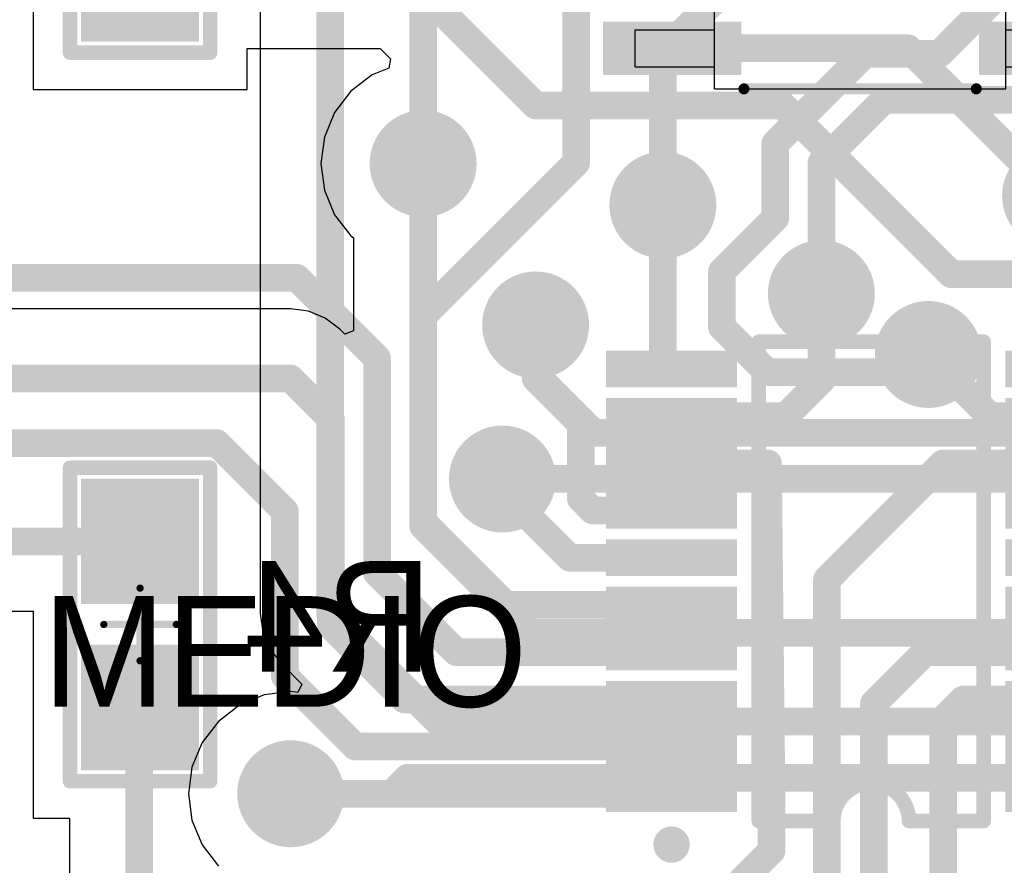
# Model space of a CAD drawing. Extents: x 2 to 5.35, y 2.27 to 3.73.
# Tile 3 of 14: x 2.53 to 3.07, y 2.89 to 3.34. Entities that reach past the tile are written whole.
import ezdxf

# ---------------------------------------------------------------- set-up
doc = ezdxf.new("R2010")
doc.units = 0
doc.layers.get('0').update_dxf_attribs({"linetype": 'CONTINUOUS'})
for name, color, linetype in [('BOTTOMLAYER', 5, 'CONTINUOUS'), ('BOTTOMOVERLAY', 54, 'CONTINUOUS'), ('BOTTOMPASTE', 16, 'CONTINUOUS'), ('BOTTOMSOLDER', 6, 'CONTINUOUS'), ('MECHANICAL13', 56, 'CONTINUOUS'), ('MECHANICAL15', 56, 'CONTINUOUS'), ('MULTILAYER', 9, 'CONTINUOUS'), ('TOPLAYER', 1, 'CONTINUOUS'), ('TOPOVERLAY', 2, 'CONTINUOUS'), ('TOPSOLDER', 216, 'CONTINUOUS')]:
    doc.layers.add(name, color=color, linetype=linetype)

# ---------------------------------------------------------------- blocks, each defined once
blk = doc.blocks.new('0805_B_21')
at = {"layer": 'BOTTOMLAYER'}
for points in [[(-0.074999, -0.027999), (-0.014999, -0.027999), (-0.074999, 0.028001), (-0.014999, 0.028001)], [(0.015001, -0.027999), (0.075001, -0.027999), (0.015001, 0.028001), (0.075001, 0.028001)]]:
    blk.add_solid(points, dxfattribs=at)
at = {"layer": 'BOTTOMOVERLAY', "const_width": 0.003937}
for points in [[(-0.086968, 0.038001, 1), (-0.083031, 0.038001, 1)], [(-0.086968, 0.038001, 1), (-0.083031, 0.038001, 1)], [(0.083032, 0.038001, 1), (0.086969, 0.038001, 1)], [(0.083032, 0.038001, 1), (0.086969, 0.038001, 1)], [(-0.086968, -0.037999, 1), (-0.083031, -0.037999, 1)], [(-0.086968, -0.037999, 1), (-0.083031, -0.037999, 1)], [(0.083032, -0.037999, 1), (0.086969, -0.037999, 1)], [(0.083032, -0.037999, 1), (0.086969, -0.037999, 1)]]:
    blk.add_lwpolyline(points, format="xyb", close=True, dxfattribs=at)
at = {"layer": 'BOTTOMOVERLAY', "const_width": 0.007874}
for points in [[(-0.084999, -0.037999), (-0.084999, 0.038001)], [(0.085001, 0.038001), (-0.084999, 0.038001)], [(0.085001, -0.037999), (0.085001, 0.038001)], [(0.085001, -0.037999), (-0.084999, -0.037999)]]:
    blk.add_lwpolyline(points, dxfattribs=at)
at = {"layer": 'BOTTOMPASTE'}
for points in [[(-0.074999, -0.027999), (-0.014999, -0.027999), (-0.074999, 0.028001), (-0.014999, 0.028001)], [(0.015001, -0.027999), (0.075001, -0.027999), (0.015001, 0.028001), (0.075001, 0.028001)]]:
    blk.add_solid(points, dxfattribs=at)
at = {"layer": 'BOTTOMSOLDER'}
for points in [[(-0.078999, -0.031999), (-0.010999, -0.031999), (-0.078999, 0.032001), (-0.010999, 0.032001)], [(0.011001, -0.031999), (0.079001, -0.031999), (0.011001, 0.032001), (0.079001, 0.032001)]]:
    blk.add_solid(points, dxfattribs=at)
at = {"layer": 'MECHANICAL15', "const_width": 0.003937}
for points in [[(0.000001, -0.019683), (0.000001, 0.019687)], [(0.019687, 0.000001), (-0.019685, 0.000001)]]:
    blk.add_lwpolyline(points, dxfattribs=at)
at = {"layer": 'MECHANICAL15', "const_width": 0.001969}
for points in [[(-0.000983, 0.019687, 1), (0.000985, 0.019687, 1)], [(-0.020669, 0.000001, 1), (-0.018701, 0.000001, 1)], [(0.018703, 0.000001, 1), (0.020671, 0.000001, 1)], [(-0.000983, -0.019683, 1), (0.000985, -0.019683, 1)]]:
    blk.add_lwpolyline(points, format="xyb", close=True, dxfattribs=at)
blk = doc.blocks.new('0805_B_22')
at = {"layer": 'BOTTOMLAYER'}
for points in [[(-0.074999, -0.027999), (-0.014999, -0.027999), (-0.074999, 0.028001), (-0.014999, 0.028001)], [(0.015001, -0.027999), (0.075001, -0.027999), (0.015001, 0.028001), (0.075001, 0.028001)]]:
    blk.add_solid(points, dxfattribs=at)
at = {"layer": 'BOTTOMOVERLAY', "const_width": 0.003937}
for points in [[(-0.086968, 0.038001, 1), (-0.083031, 0.038001, 1)], [(-0.086968, 0.038001, 1), (-0.083031, 0.038001, 1)], [(0.083032, 0.038001, 1), (0.086969, 0.038001, 1)], [(0.083032, 0.038001, 1), (0.086969, 0.038001, 1)], [(-0.086968, -0.037999, 1), (-0.083031, -0.037999, 1)], [(-0.086968, -0.037999, 1), (-0.083031, -0.037999, 1)], [(0.083032, -0.037999, 1), (0.086969, -0.037999, 1)], [(0.083032, -0.037999, 1), (0.086969, -0.037999, 1)]]:
    blk.add_lwpolyline(points, format="xyb", close=True, dxfattribs=at)
at = {"layer": 'BOTTOMOVERLAY', "const_width": 0.007874}
for points in [[(-0.084999, -0.037999), (-0.084999, 0.038001)], [(0.085001, 0.038001), (-0.084999, 0.038001)], [(0.085001, -0.037999), (0.085001, 0.038001)], [(0.085001, -0.037999), (-0.084999, -0.037999)]]:
    blk.add_lwpolyline(points, dxfattribs=at)
at = {"layer": 'BOTTOMPASTE'}
for points in [[(-0.074999, -0.027999), (-0.014999, -0.027999), (-0.074999, 0.028001), (-0.014999, 0.028001)], [(0.015001, -0.027999), (0.075001, -0.027999), (0.015001, 0.028001), (0.075001, 0.028001)]]:
    blk.add_solid(points, dxfattribs=at)
at = {"layer": 'BOTTOMSOLDER'}
for points in [[(-0.078999, -0.031999), (-0.010999, -0.031999), (-0.078999, 0.032001), (-0.010999, 0.032001)], [(0.011001, -0.031999), (0.079001, -0.031999), (0.011001, 0.032001), (0.079001, 0.032001)]]:
    blk.add_solid(points, dxfattribs=at)
at = {"layer": 'MECHANICAL15', "const_width": 0.003937}
for points in [[(0.000001, -0.019683), (0.000001, 0.019687)], [(0.019687, 0.000001), (-0.019685, 0.000001)]]:
    blk.add_lwpolyline(points, dxfattribs=at)
at = {"layer": 'MECHANICAL15', "const_width": 0.001969}
for points in [[(-0.000983, 0.019687, 1), (0.000985, 0.019687, 1)], [(-0.020669, 0.000001, 1), (-0.018701, 0.000001, 1)], [(0.018703, 0.000001, 1), (0.020671, 0.000001, 1)], [(-0.000983, -0.019683, 1), (0.000985, -0.019683, 1)]]:
    blk.add_lwpolyline(points, format="xyb", close=True, dxfattribs=at)
blk = doc.blocks.new('TSSOP20_B_24')
at = {"layer": 'BOTTOMLAYER'}
for points in [[(-0.109253, 0.139764), (-0.121064, 0.139764), (-0.109253, 0.076772), (-0.121064, 0.076772)], [(-0.08366, 0.139764), (-0.095472, 0.139764), (-0.08366, 0.076772), (-0.095472, 0.076772)], [(-0.05807, 0.139764), (-0.069881, 0.139764), (-0.05807, 0.076772), (-0.069881, 0.076772)], [(-0.032481, 0.139764), (-0.044291, 0.139764), (-0.032481, 0.076772), (-0.044291, 0.076772)], [(-0.00689, 0.139764), (-0.018701, 0.139764), (-0.00689, 0.076772), (-0.018701, 0.076772)], [(0.018701, 0.139764), (0.00689, 0.139764), (0.018701, 0.076772), (0.00689, 0.076772)], [(0.044291, 0.139764), (0.032481, 0.139764), (0.044291, 0.076772), (0.032481, 0.076772)], [(0.069881, 0.139764), (0.05807, 0.139764), (0.069881, 0.076772), (0.05807, 0.076772)], [(0.095472, 0.139764), (0.08366, 0.139764), (0.095472, 0.076772), (0.08366, 0.076772)], [(0.121064, 0.139764), (0.109253, 0.139764), (0.121064, 0.076772), (0.109253, 0.076772)], [(-0.109253, -0.076772), (-0.121064, -0.076772), (-0.109253, -0.139764), (-0.121064, -0.139764)], [(-0.08366, -0.076772), (-0.095472, -0.076772), (-0.08366, -0.139764), (-0.095472, -0.139764)], [(-0.05807, -0.076772), (-0.069881, -0.076772), (-0.05807, -0.139764), (-0.069881, -0.139764)], [(-0.032481, -0.076772), (-0.044291, -0.076772), (-0.032481, -0.139764), (-0.044291, -0.139764)], [(-0.00689, -0.076772), (-0.018701, -0.076772), (-0.00689, -0.139764), (-0.018701, -0.139764)], [(0.018701, -0.076772), (0.00689, -0.076772), (0.018701, -0.139764), (0.00689, -0.139764)], [(0.044291, -0.076772), (0.032481, -0.076772), (0.044291, -0.139764), (0.032481, -0.139764)], [(0.069881, -0.076772), (0.05807, -0.076772), (0.069881, -0.139764), (0.05807, -0.139764)], [(0.095472, -0.076772), (0.08366, -0.076772), (0.095472, -0.139764), (0.08366, -0.139764)], [(0.121064, -0.076772), (0.109253, -0.076772), (0.121064, -0.139764), (0.109253, -0.139764)]]:
    blk.add_solid(points, dxfattribs=at)
at = {"layer": 'BOTTOMOVERLAY'}
for points, const_width in [([(-0.137795, 0.108268, 1), (-0.147638, 0.108268, 1)], 0.009843), ([(-0.150098, 0.108268, 1), (-0.145177, 0.108268, 1)], 0.004921), ([(-0.140256, 0.108268, 1), (-0.135335, 0.108268, 1)], 0.004921), ([(-0.13189, 0.061024, 1), (-0.127953, 0.061024, 1)], 0.003937), ([(-0.13189, 0.061024, 1), (-0.127953, 0.061024, 1)], 0.003937), ([(0.127953, 0.061024, 1), (0.13189, 0.061024, 1)], 0.003937), ([(0.127953, 0.061024, 1), (0.13189, 0.061024, 1)], 0.003937), ([(-0.13189, 0.020472, 1), (-0.127953, 0.020472, 1)], 0.003937), ([(-0.13189, 0.020472, 1), (-0.127953, 0.020472, 1)], 0.003937), ([(-0.13189, -0.020472, 1), (-0.127953, -0.020472, 1)], 0.003937), ([(-0.13189, -0.020472, 1), (-0.127953, -0.020472, 1)], 0.003937), ([(-0.13189, -0.061024, 1), (-0.127953, -0.061024, 1)], 0.003937), ([(-0.13189, -0.061024, 1), (-0.127953, -0.061024, 1)], 0.003937), ([(0.127953, -0.061024, 1), (0.13189, -0.061024, 1)], 0.003937), ([(0.127953, -0.061024, 1), (0.13189, -0.061024, 1)], 0.003937)]:
    blk.add_lwpolyline(points, format="xyb", close=True, dxfattribs=dict(at, const_width=const_width))
at = {"layer": 'BOTTOMOVERLAY', "const_width": 0.007874}
for points in [[(-0.129922, 0.061024), (-0.129922, 0.020472)], [(-0.129922, 0.061024), (0.129922, 0.061024)], [(0.129922, 0.061024), (0.129922, -0.061024)], [(-0.129922, -0.020472), (-0.129922, -0.061024)], [(-0.129922, -0.061024), (0.129922, -0.061024)]]:
    blk.add_lwpolyline(points, dxfattribs=at)
blk.add_lwpolyline([(-0.129921, 0.020472, -1), (-0.129921, -0.020472)], format="xyb", dxfattribs=at)
at = {"layer": 'BOTTOMPASTE'}
for points in [[(-0.109253, 0.139764), (-0.121064, 0.139764), (-0.109253, 0.076772), (-0.121064, 0.076772)], [(-0.08366, 0.139764), (-0.095472, 0.139764), (-0.08366, 0.076772), (-0.095472, 0.076772)], [(-0.05807, 0.139764), (-0.069881, 0.139764), (-0.05807, 0.076772), (-0.069881, 0.076772)], [(-0.032481, 0.139764), (-0.044291, 0.139764), (-0.032481, 0.076772), (-0.044291, 0.076772)], [(-0.00689, 0.139764), (-0.018701, 0.139764), (-0.00689, 0.076772), (-0.018701, 0.076772)], [(0.018701, 0.139764), (0.00689, 0.139764), (0.018701, 0.076772), (0.00689, 0.076772)], [(0.044291, 0.139764), (0.032481, 0.139764), (0.044291, 0.076772), (0.032481, 0.076772)], [(0.069881, 0.139764), (0.05807, 0.139764), (0.069881, 0.076772), (0.05807, 0.076772)], [(0.095472, 0.139764), (0.08366, 0.139764), (0.095472, 0.076772), (0.08366, 0.076772)], [(0.121064, 0.139764), (0.109253, 0.139764), (0.121064, 0.076772), (0.109253, 0.076772)], [(-0.109253, -0.076772), (-0.121064, -0.076772), (-0.109253, -0.139764), (-0.121064, -0.139764)], [(-0.08366, -0.076772), (-0.095472, -0.076772), (-0.08366, -0.139764), (-0.095472, -0.139764)], [(-0.05807, -0.076772), (-0.069881, -0.076772), (-0.05807, -0.139764), (-0.069881, -0.139764)], [(-0.032481, -0.076772), (-0.044291, -0.076772), (-0.032481, -0.139764), (-0.044291, -0.139764)], [(-0.00689, -0.076772), (-0.018701, -0.076772), (-0.00689, -0.139764), (-0.018701, -0.139764)], [(0.018701, -0.076772), (0.00689, -0.076772), (0.018701, -0.139764), (0.00689, -0.139764)], [(0.044291, -0.076772), (0.032481, -0.076772), (0.044291, -0.139764), (0.032481, -0.139764)], [(0.069881, -0.076772), (0.05807, -0.076772), (0.069881, -0.139764), (0.05807, -0.139764)], [(0.095472, -0.076772), (0.08366, -0.076772), (0.095472, -0.139764), (0.08366, -0.139764)], [(0.121064, -0.076772), (0.109253, -0.076772), (0.121064, -0.139764), (0.109253, -0.139764)]]:
    blk.add_solid(points, dxfattribs=at)
at = {"layer": 'BOTTOMSOLDER'}
for points in [[(-0.105252, 0.143764), (-0.125063, 0.143764), (-0.105252, 0.072772), (-0.125063, 0.072772)], [(-0.07966, 0.143764), (-0.099472, 0.143764), (-0.07966, 0.072772), (-0.099472, 0.072772)], [(-0.054071, 0.143764), (-0.073882, 0.143764), (-0.054071, 0.072772), (-0.073882, 0.072772)], [(-0.02848, 0.143764), (-0.048292, 0.143764), (-0.02848, 0.072772), (-0.048292, 0.072772)], [(-0.00289, 0.143764), (-0.022701, 0.143764), (-0.00289, 0.072772), (-0.022701, 0.072772)], [(0.022701, 0.143764), (0.00289, 0.143764), (0.022701, 0.072772), (0.00289, 0.072772)], [(0.048292, 0.143764), (0.02848, 0.143764), (0.048292, 0.072772), (0.02848, 0.072772)], [(0.073882, 0.143764), (0.054071, 0.143764), (0.073882, 0.072772), (0.054071, 0.072772)], [(0.099472, 0.143764), (0.07966, 0.143764), (0.099472, 0.072772), (0.07966, 0.072772)], [(0.125063, 0.143764), (0.105252, 0.143764), (0.125063, 0.072772), (0.105252, 0.072772)], [(-0.105252, -0.072772), (-0.125063, -0.072772), (-0.105252, -0.143764), (-0.125063, -0.143764)], [(-0.07966, -0.072772), (-0.099472, -0.072772), (-0.07966, -0.143764), (-0.099472, -0.143764)], [(-0.054071, -0.072772), (-0.073882, -0.072772), (-0.054071, -0.143764), (-0.073882, -0.143764)], [(-0.02848, -0.072772), (-0.048292, -0.072772), (-0.02848, -0.143764), (-0.048292, -0.143764)], [(-0.00289, -0.072772), (-0.022701, -0.072772), (-0.00289, -0.143764), (-0.022701, -0.143764)], [(0.022701, -0.072772), (0.00289, -0.072772), (0.022701, -0.143764), (0.00289, -0.143764)], [(0.048292, -0.072772), (0.02848, -0.072772), (0.048292, -0.143764), (0.02848, -0.143764)], [(0.073882, -0.072772), (0.054071, -0.072772), (0.073882, -0.143764), (0.054071, -0.143764)], [(0.099472, -0.072772), (0.07966, -0.072772), (0.099472, -0.143764), (0.07966, -0.143764)], [(0.125063, -0.072772), (0.105252, -0.072772), (0.125063, -0.143764), (0.105252, -0.143764)]]:
    blk.add_solid(points, dxfattribs=at)
blk = doc.blocks.new('SOIC127P600X175_14N_B_25')
at = {"layer": 'BOTTOMLAYER'}
for points in [[(-0.1355, 0.1395), (-0.0685, 0.1395), (-0.1355, 0.1605), (-0.0685, 0.1605)], [(0.0685, 0.1395), (0.1355, 0.1395), (0.0685, 0.1605), (0.1355, 0.1605)], [(-0.1355, 0.0895), (-0.0685, 0.0895), (-0.1355, 0.1105), (-0.0685, 0.1105)], [(0.0685, 0.0895), (0.1355, 0.0895), (0.0685, 0.1105), (0.1355, 0.1105)], [(-0.1355, 0.0395), (-0.0685, 0.0395), (-0.1355, 0.0605), (-0.0685, 0.0605)], [(0.0685, 0.0395), (0.1355, 0.0395), (0.0685, 0.0605), (0.1355, 0.0605)], [(-0.1355, -0.0105), (-0.0685, -0.0105), (-0.1355, 0.0105), (-0.0685, 0.0105)], [(0.0685, -0.0105), (0.1355, -0.0105), (0.0685, 0.0105), (0.1355, 0.0105)], [(-0.1355, -0.0605), (-0.0685, -0.0605), (-0.1355, -0.0395), (-0.0685, -0.0395)], [(0.0685, -0.0605), (0.1355, -0.0605), (0.0685, -0.0395), (0.1355, -0.0395)], [(-0.1355, -0.1105), (-0.0685, -0.1105), (-0.1355, -0.0895), (-0.0685, -0.0895)], [(0.0685, -0.1105), (0.1355, -0.1105), (0.0685, -0.0895), (0.1355, -0.0895)], [(-0.1355, -0.1605), (-0.0685, -0.1605), (-0.1355, -0.1395), (-0.0685, -0.1395)], [(0.0685, -0.1605), (0.1355, -0.1605), (0.0685, -0.1395), (0.1355, -0.1395)]]:
    blk.add_solid(points, dxfattribs=at)
at = {"layer": 'BOTTOMOVERLAY', "const_width": 0.006}
for points in [[(0.063, 0.172), (-0.063, 0.172)], [(-0.012, -0.172), (-0.063, -0.172)], [(0.012, -0.172), (-0.012, -0.172)], [(0.063, -0.172), (0.012, -0.172)]]:
    blk.add_lwpolyline(points, dxfattribs=at)
at = {"layer": 'BOTTOMOVERLAY', "const_width": 0.003}
for points in [[(-0.0645, 0.172, 1), (-0.0615, 0.172, 1)], [(0.0615, 0.172, 1), (0.0645, 0.172, 1)], [(-0.0645, -0.172, 1), (-0.0615, -0.172, 1)], [(-0.0135, -0.172, 1), (-0.0105, -0.172, 1)], [(-0.0135, -0.172, 1), (-0.0105, -0.172, 1)], [(-0.0135, -0.172, 1), (-0.0105, -0.172, 1)], [(0.0105, -0.172, 1), (0.0135, -0.172, 1)], [(0.0105, -0.172, 1), (0.0135, -0.172, 1)], [(0.0105, -0.172, 1), (0.0135, -0.172, 1)], [(0.0615, -0.172, 1), (0.0645, -0.172, 1)]]:
    blk.add_lwpolyline(points, format="xyb", close=True, dxfattribs=at)
at = {"layer": 'BOTTOMOVERLAY', "const_width": 0.006}
blk.add_lwpolyline([(-0.012, -0.172, -1), (0.012, -0.172)], format="xyb", dxfattribs=at)
at = {"layer": 'BOTTOMPASTE'}
for points in [[(-0.1355, 0.1395), (-0.0685, 0.1395), (-0.1355, 0.1605), (-0.0685, 0.1605)], [(0.0685, 0.1395), (0.1355, 0.1395), (0.0685, 0.1605), (0.1355, 0.1605)], [(-0.1355, 0.0895), (-0.0685, 0.0895), (-0.1355, 0.1105), (-0.0685, 0.1105)], [(0.0685, 0.0895), (0.1355, 0.0895), (0.0685, 0.1105), (0.1355, 0.1105)], [(-0.1355, 0.0395), (-0.0685, 0.0395), (-0.1355, 0.0605), (-0.0685, 0.0605)], [(0.0685, 0.0395), (0.1355, 0.0395), (0.0685, 0.0605), (0.1355, 0.0605)], [(-0.1355, -0.0105), (-0.0685, -0.0105), (-0.1355, 0.0105), (-0.0685, 0.0105)], [(0.0685, -0.0105), (0.1355, -0.0105), (0.0685, 0.0105), (0.1355, 0.0105)], [(-0.1355, -0.0605), (-0.0685, -0.0605), (-0.1355, -0.0395), (-0.0685, -0.0395)], [(0.0685, -0.0605), (0.1355, -0.0605), (0.0685, -0.0395), (0.1355, -0.0395)], [(-0.1355, -0.1105), (-0.0685, -0.1105), (-0.1355, -0.0895), (-0.0685, -0.0895)], [(0.0685, -0.1105), (0.1355, -0.1105), (0.0685, -0.0895), (0.1355, -0.0895)], [(-0.1355, -0.1605), (-0.0685, -0.1605), (-0.1355, -0.1395), (-0.0685, -0.1395)], [(0.0685, -0.1605), (0.1355, -0.1605), (0.0685, -0.1395), (0.1355, -0.1395)]]:
    blk.add_solid(points, dxfattribs=at)
at = {"layer": 'BOTTOMSOLDER'}
for points in [[(-0.1395, 0.1355), (-0.0645, 0.1355), (-0.1395, 0.1645), (-0.0645, 0.1645)], [(0.0645, 0.1355), (0.1395, 0.1355), (0.0645, 0.1645), (0.1395, 0.1645)], [(-0.1395, 0.0855), (-0.0645, 0.0855), (-0.1395, 0.1145), (-0.0645, 0.1145)], [(0.0645, 0.0855), (0.1395, 0.0855), (0.0645, 0.1145), (0.1395, 0.1145)], [(-0.1395, 0.0355), (-0.0645, 0.0355), (-0.1395, 0.0645), (-0.0645, 0.0645)], [(0.0645, 0.0355), (0.1395, 0.0355), (0.0645, 0.0645), (0.1395, 0.0645)], [(-0.1395, -0.0145), (-0.0645, -0.0145), (-0.1395, 0.0145), (-0.0645, 0.0145)], [(0.0645, -0.0145), (0.1395, -0.0145), (0.0645, 0.0145), (0.1395, 0.0145)], [(-0.1395, -0.0645), (-0.0645, -0.0645), (-0.1395, -0.0355), (-0.0645, -0.0355)], [(0.0645, -0.0645), (0.1395, -0.0645), (0.0645, -0.0355), (0.1395, -0.0355)], [(-0.1395, -0.1145), (-0.0645, -0.1145), (-0.1395, -0.0855), (-0.0645, -0.0855)], [(0.0645, -0.1145), (0.1395, -0.1145), (0.0645, -0.0855), (0.1395, -0.0855)], [(-0.1395, -0.1645), (-0.0645, -0.1645), (-0.1395, -0.1355), (-0.0645, -0.1355)], [(0.0645, -0.1645), (0.1395, -0.1645), (0.0645, -0.1355), (0.1395, -0.1355)]]:
    blk.add_solid(points, dxfattribs=at)
at = {"layer": 'MECHANICAL13'}
for points in [[(0.079, 0.172), (-0.079, 0.172)], [(-0.079, 0.172), (-0.079, -0.172)], [(0.079, 0.172), (0.079, -0.172)], [(-0.122, 0.16), (-0.122, 0.14)], [(-0.079, 0.16), (-0.122, 0.16)], [(-0.079, 0.16), (-0.079, 0.14)], [(0.079, 0.16), (0.079, 0.14)], [(0.122, 0.16), (0.079, 0.16)], [(0.122, 0.16), (0.122, 0.14)], [(-0.079, 0.14), (-0.122, 0.14)], [(0.122, 0.14), (0.079, 0.14)], [(-0.122, 0.11), (-0.122, 0.09)], [(-0.079, 0.11), (-0.122, 0.11)], [(-0.079, 0.11), (-0.079, 0.09)], [(0.079, 0.11), (0.079, 0.09)], [(0.122, 0.11), (0.079, 0.11)], [(0.122, 0.11), (0.122, 0.09)], [(-0.079, 0.09), (-0.122, 0.09)], [(0.122, 0.09), (0.079, 0.09)], [(-0.122, 0.06), (-0.122, 0.04)], [(-0.079, 0.06), (-0.122, 0.06)], [(-0.079, 0.06), (-0.079, 0.04)], [(0.079, 0.06), (0.079, 0.04)], [(0.122, 0.06), (0.079, 0.06)], [(0.122, 0.06), (0.122, 0.04)], [(-0.079, 0.04), (-0.122, 0.04)], [(0.122, 0.04), (0.079, 0.04)], [(-0.122, 0.01), (-0.122, -0.01)], [(-0.079, 0.01), (-0.122, 0.01)], [(-0.079, 0.01), (-0.079, -0.01)], [(0.079, 0.01), (0.079, -0.01)], [(0.122, 0.01), (0.079, 0.01)], [(0.122, 0.01), (0.122, -0.01)], [(-0.079, -0.01), (-0.122, -0.01)], [(0.122, -0.01), (0.079, -0.01)], [(-0.122, -0.04), (-0.122, -0.06)], [(-0.079, -0.04), (-0.122, -0.04)], [(-0.079, -0.04), (-0.079, -0.06)], [(0.079, -0.04), (0.079, -0.06)], [(0.122, -0.04), (0.079, -0.04)], [(0.122, -0.04), (0.122, -0.06)], [(-0.079, -0.06), (-0.122, -0.06)], [(0.122, -0.06), (0.079, -0.06)], [(-0.122, -0.09), (-0.122, -0.11)], [(-0.079, -0.09), (-0.122, -0.09)], [(-0.079, -0.09), (-0.079, -0.11)], [(0.079, -0.09), (0.079, -0.11)], [(0.122, -0.09), (0.079, -0.09)], [(0.122, -0.09), (0.122, -0.11)], [(-0.079, -0.11), (-0.122, -0.11)], [(0.122, -0.11), (0.079, -0.11)], [(-0.122, -0.14), (-0.122, -0.16)], [(-0.079, -0.14), (-0.122, -0.14)], [(-0.079, -0.14), (-0.079, -0.16)], [(0.079, -0.14), (0.079, -0.16)], [(0.122, -0.14), (0.079, -0.14)], [(0.122, -0.14), (0.122, -0.16)], [(-0.079, -0.16), (-0.122, -0.16)], [(0.122, -0.16), (0.079, -0.16)], [(-0.012, -0.172), (-0.079, -0.172)], [(0.012, -0.172), (-0.012, -0.172)], [(0.079, -0.172), (0.012, -0.172)]]:
    blk.add_lwpolyline(points, dxfattribs=at)
for points in [[(-0.079, 0.172, 1), (-0.079, 0.172, 1)], [(-0.079, 0.172, 1), (-0.079, 0.172, 1)], [(0.079, 0.172, 1), (0.079, 0.172, 1)], [(0.079, 0.172, 1), (0.079, 0.172, 1)], [(-0.122, 0.16, 1), (-0.122, 0.16, 1)], [(-0.122, 0.16, 1), (-0.122, 0.16, 1)], [(-0.079, 0.16, 1), (-0.079, 0.16, 1)], [(-0.079, 0.16, 1), (-0.079, 0.16, 1)], [(0.079, 0.16, 1), (0.079, 0.16, 1)], [(0.079, 0.16, 1), (0.079, 0.16, 1)], [(0.122, 0.16, 1), (0.122, 0.16, 1)], [(0.122, 0.16, 1), (0.122, 0.16, 1)], [(-0.122, 0.14, 1), (-0.122, 0.14, 1)], [(-0.122, 0.14, 1), (-0.122, 0.14, 1)], [(-0.079, 0.14, 1), (-0.079, 0.14, 1)], [(-0.079, 0.14, 1), (-0.079, 0.14, 1)], [(0.079, 0.14, 1), (0.079, 0.14, 1)], [(0.079, 0.14, 1), (0.079, 0.14, 1)], [(0.122, 0.14, 1), (0.122, 0.14, 1)], [(0.122, 0.14, 1), (0.122, 0.14, 1)], [(-0.122, 0.11, 1), (-0.122, 0.11, 1)], [(-0.122, 0.11, 1), (-0.122, 0.11, 1)], [(-0.079, 0.11, 1), (-0.079, 0.11, 1)], [(-0.079, 0.11, 1), (-0.079, 0.11, 1)], [(0.079, 0.11, 1), (0.079, 0.11, 1)], [(0.079, 0.11, 1), (0.079, 0.11, 1)], [(0.122, 0.11, 1), (0.122, 0.11, 1)], [(0.122, 0.11, 1), (0.122, 0.11, 1)], [(-0.122, 0.09, 1), (-0.122, 0.09, 1)], [(-0.122, 0.09, 1), (-0.122, 0.09, 1)], [(-0.079, 0.09, 1), (-0.079, 0.09, 1)], [(-0.079, 0.09, 1), (-0.079, 0.09, 1)], [(0.079, 0.09, 1), (0.079, 0.09, 1)], [(0.079, 0.09, 1), (0.079, 0.09, 1)], [(0.122, 0.09, 1), (0.122, 0.09, 1)], [(0.122, 0.09, 1), (0.122, 0.09, 1)], [(-0.122, 0.06, 1), (-0.122, 0.06, 1)], [(-0.122, 0.06, 1), (-0.122, 0.06, 1)], [(-0.079, 0.06, 1), (-0.079, 0.06, 1)], [(-0.079, 0.06, 1), (-0.079, 0.06, 1)], [(0.079, 0.06, 1), (0.079, 0.06, 1)], [(0.079, 0.06, 1), (0.079, 0.06, 1)], [(0.122, 0.06, 1), (0.122, 0.06, 1)], [(0.122, 0.06, 1), (0.122, 0.06, 1)], [(-0.122, 0.04, 1), (-0.122, 0.04, 1)], [(-0.122, 0.04, 1), (-0.122, 0.04, 1)], [(-0.079, 0.04, 1), (-0.079, 0.04, 1)], [(-0.079, 0.04, 1), (-0.079, 0.04, 1)], [(0.079, 0.04, 1), (0.079, 0.04, 1)], [(0.079, 0.04, 1), (0.079, 0.04, 1)], [(0.122, 0.04, 1), (0.122, 0.04, 1)], [(0.122, 0.04, 1), (0.122, 0.04, 1)], [(-0.122, 0.01, 1), (-0.122, 0.01, 1)], [(-0.122, 0.01, 1), (-0.122, 0.01, 1)], [(-0.079, 0.01, 1), (-0.079, 0.01, 1)], [(-0.079, 0.01, 1), (-0.079, 0.01, 1)], [(0.079, 0.01, 1), (0.079, 0.01, 1)], [(0.079, 0.01, 1), (0.079, 0.01, 1)], [(0.122, 0.01, 1), (0.122, 0.01, 1)], [(0.122, 0.01, 1), (0.122, 0.01, 1)], [(-0.122, -0.01, 1), (-0.122, -0.01, 1)], [(-0.122, -0.01, 1), (-0.122, -0.01, 1)], [(-0.079, -0.01, 1), (-0.079, -0.01, 1)], [(-0.079, -0.01, 1), (-0.079, -0.01, 1)], [(0.079, -0.01, 1), (0.079, -0.01, 1)], [(0.079, -0.01, 1), (0.079, -0.01, 1)], [(0.122, -0.01, 1), (0.122, -0.01, 1)], [(0.122, -0.01, 1), (0.122, -0.01, 1)], [(-0.122, -0.04, 1), (-0.122, -0.04, 1)], [(-0.122, -0.04, 1), (-0.122, -0.04, 1)], [(-0.079, -0.04, 1), (-0.079, -0.04, 1)], [(-0.079, -0.04, 1), (-0.079, -0.04, 1)], [(0.079, -0.04, 1), (0.079, -0.04, 1)], [(0.079, -0.04, 1), (0.079, -0.04, 1)], [(0.122, -0.04, 1), (0.122, -0.04, 1)], [(0.122, -0.04, 1), (0.122, -0.04, 1)], [(-0.122, -0.06, 1), (-0.122, -0.06, 1)], [(-0.122, -0.06, 1), (-0.122, -0.06, 1)], [(-0.079, -0.06, 1), (-0.079, -0.06, 1)], [(-0.079, -0.06, 1), (-0.079, -0.06, 1)], [(0.079, -0.06, 1), (0.079, -0.06, 1)], [(0.079, -0.06, 1), (0.079, -0.06, 1)], [(0.122, -0.06, 1), (0.122, -0.06, 1)], [(0.122, -0.06, 1), (0.122, -0.06, 1)], [(-0.122, -0.09, 1), (-0.122, -0.09, 1)], [(-0.122, -0.09, 1), (-0.122, -0.09, 1)], [(-0.079, -0.09, 1), (-0.079, -0.09, 1)], [(-0.079, -0.09, 1), (-0.079, -0.09, 1)], [(0.079, -0.09, 1), (0.079, -0.09, 1)], [(0.079, -0.09, 1), (0.079, -0.09, 1)], [(0.122, -0.09, 1), (0.122, -0.09, 1)], [(0.122, -0.09, 1), (0.122, -0.09, 1)], [(-0.122, -0.11, 1), (-0.122, -0.11, 1)], [(-0.122, -0.11, 1), (-0.122, -0.11, 1)], [(-0.079, -0.11, 1), (-0.079, -0.11, 1)], [(-0.079, -0.11, 1), (-0.079, -0.11, 1)], [(0.079, -0.11, 1), (0.079, -0.11, 1)], [(0.079, -0.11, 1), (0.079, -0.11, 1)], [(0.122, -0.11, 1), (0.122, -0.11, 1)], [(0.122, -0.11, 1), (0.122, -0.11, 1)], [(-0.122, -0.14, 1), (-0.122, -0.14, 1)], [(-0.122, -0.14, 1), (-0.122, -0.14, 1)], [(-0.079, -0.14, 1), (-0.079, -0.14, 1)], [(-0.079, -0.14, 1), (-0.079, -0.14, 1)], [(0.079, -0.14, 1), (0.079, -0.14, 1)], [(0.079, -0.14, 1), (0.079, -0.14, 1)], [(0.122, -0.14, 1), (0.122, -0.14, 1)], [(0.122, -0.14, 1), (0.122, -0.14, 1)], [(-0.122, -0.16, 1), (-0.122, -0.16, 1)], [(-0.122, -0.16, 1), (-0.122, -0.16, 1)], [(-0.079, -0.16, 1), (-0.079, -0.16, 1)], [(-0.079, -0.16, 1), (-0.079, -0.16, 1)], [(0.079, -0.16, 1), (0.079, -0.16, 1)], [(0.079, -0.16, 1), (0.079, -0.16, 1)], [(0.122, -0.16, 1), (0.122, -0.16, 1)], [(0.122, -0.16, 1), (0.122, -0.16, 1)], [(-0.079, -0.172, 1), (-0.079, -0.172, 1)], [(-0.079, -0.172, 1), (-0.079, -0.172, 1)], [(-0.012, -0.172, 1), (-0.012, -0.172, 1)], [(-0.012, -0.172, 1), (-0.012, -0.172, 1)], [(-0.012, -0.172, 1), (-0.012, -0.172, 1)], [(0.012, -0.172, 1), (0.012, -0.172, 1)], [(0.012, -0.172, 1), (0.012, -0.172, 1)], [(0.012, -0.172, 1), (0.012, -0.172, 1)], [(0.079, -0.172, 1), (0.079, -0.172, 1)], [(0.079, -0.172, 1), (0.079, -0.172, 1)]]:
    blk.add_lwpolyline(points, format="xyb", close=True, dxfattribs=at)
blk.add_lwpolyline([(-0.012, -0.172, -1), (0.012, -0.172)], format="xyb", dxfattribs=at)

msp = doc.modelspace()

# ---------------------------------------------------------------- linework, layer by layer
at = {"layer": 'BOTTOMLAYER'}
for p, q in [((2.540478, 3.395634), (2.540478, 3.305634)), ((2.656478, 3.305634), (2.656478, 3.32781)), ((2.656478, 3.32781), (2.728699, 3.32781)), ((2.728699, 3.32781), (2.734307, 3.322203)), ((2.734307, 3.322203), (2.733331, 3.317299)), ((2.733331, 3.317299), (2.724263, 3.313542)), ((2.724263, 3.313542), (2.712773, 3.304727)), ((2.540478, 3.305634), (2.656478, 3.305634)), ((2.712773, 3.304727), (2.703958, 3.293237)), ((2.703958, 3.293237), (2.698416, 3.279858)), ((2.698416, 3.279858), (2.696525, 3.2655)), ((2.696525, 3.2655), (2.698416, 3.251142)), ((2.698416, 3.251142), (2.703958, 3.237763)), ((2.703958, 3.237763), (2.712773, 3.226274)), ((2.712773, 3.226274), (2.714176, 3.225197)), ((2.714176, 3.225197), (2.714176, 3.174847)), ((2.68, 3.186824), (2.409667, 3.186824)), ((2.689789, 3.185535), (2.68, 3.186824)), ((2.698912, 3.181756), (2.689789, 3.185535)), ((2.706745, 3.175745), (2.698912, 3.181756)), ((2.709557, 3.172934), (2.706745, 3.175745)), ((2.714176, 3.174847), (2.709557, 3.172934)), ((2.512894, 3.02281), (2.540478, 3.02281)), ((2.540478, 3.02281), (2.540478, 3.000634)), ((2.540478, 3.000634), (2.540478, 2.910634)), ((2.540478, 2.910634), (2.560176, 2.910634)), ((2.560176, 2.910634), (2.560176, 2.857303))]:
    msp.add_line(p, q, dxfattribs=at)
at = {"layer": 'BOTTOMLAYER', "const_width": 0.015}
for points in [[(2.744366, 3.365634), (2.813, 3.297)], [(2.887, 3.328), (3.015, 3.328)], [(3.015, 3.328), (3.095, 3.248)], [(2.813, 3.297), (2.947, 3.297)], [(2.947, 3.297), (3.0385, 3.2055)], [(2.752, 3.07116), (2.752, 3.2655)], [(2.882, 3.154158), (2.882, 3.243)], [(2.4745, 3.2035), (2.6835, 3.2035)], [(2.6835, 3.2035), (2.727, 3.16)], [(3.0385, 3.2055), (3.2025, 3.2055)], [(2.968, 3.148), (2.968, 3.195)], [(2.813, 3.149), (2.813, 3.178)], [(2.727, 3.043614), (2.727, 3.16)], [(3.026, 3.162), (3.059434, 3.128566)], [(2.882, 3.154158), (2.886732, 3.154158)], [(2.394, 3.149), (2.68, 3.149)], [(2.68, 3.149), (2.702, 3.127)], [(2.813, 3.149), (2.8375, 3.1245)], [(2.948566, 3.128566), (2.968, 3.148)], [(2.886732, 3.128566), (2.948566, 3.128566)], [(3.059434, 3.128566), (3.103268, 3.128566)], [(2.702, 3.014788), (2.702, 3.127)], [(2.8375, 3.083886), (2.8375, 3.1245)], [(2.256, 3.114), (2.64, 3.114)], [(2.64, 3.114), (2.677, 3.077)], [(2.886732, 3.102976), (2.939024, 3.102976)], [(2.939024, 3.102976), (2.941, 2.91535)], [(2.971, 3.04), (3.033976, 3.102976)], [(3.033976, 3.102976), (3.103268, 3.102976)], [(2.795, 3.088356), (2.795, 3.0945)], [(2.795, 3.088356), (2.83156, 3.051796)], [(2.8375, 3.083886), (2.844, 3.077386)], [(2.677, 2.98763), (2.677, 3.077)], [(2.844, 3.077386), (2.886732, 3.077386)], [(2.752, 3.07116), (2.796956, 3.026204)], [(2.473634, 3.060634), (2.598478, 3.060634)], [(2.83156, 3.051796), (2.886732, 3.051796)], [(2.727, 3.043614), (2.77, 3.000614)], [(2.971, 2.871), (2.971, 3.04)], [(2.796956, 3.026204), (2.886732, 3.026204)], [(2.702, 3.014788), (2.741764, 2.975024)], [(2.77, 3.000614), (2.886732, 3.000614)], [(2.996456, 2.972835), (3.024235, 3.000614)], [(3.024235, 3.000614), (3.103268, 3.000614)], [(2.677, 2.98763), (2.715196, 2.949434)], [(2.741764, 2.975024), (2.886732, 2.975024)], [(2.996456, 2.830456), (2.996456, 2.972835)], [(3.034, 2.964), (3.045024, 2.975024)], [(3.045024, 2.975024), (3.103268, 2.975024)], [(2.598, 2.970156), (2.598478, 2.970634)], [(2.598, 2.817), (2.598, 2.970156)], [(3.034, 2.761), (3.034, 2.964)], [(2.715196, 2.949434), (2.886732, 2.949434)], [(2.680158, 2.923842), (2.886732, 2.923842)], [(2.941, 2.893), (2.941, 2.91535)], [(2.924, 2.876), (2.941, 2.893)]]:
    msp.add_lwpolyline(points, dxfattribs=at)
at = {"layer": 'BOTTOMLAYER'}
for points, const_width in [([(2.88325, 3.328, 1), (2.89075, 3.328, 1)], 0.0075), ([(3.01125, 3.328, 1), (3.01875, 3.328, 1)], 0.0075), ([(3.01125, 3.328, 1), (3.01875, 3.328, 1)], 0.0075), ([(2.80925, 3.297, 1), (2.81675, 3.297, 1)], 0.0075), ([(2.80925, 3.297, 1), (2.81675, 3.297, 1)], 0.0075), ([(2.94325, 3.297, 1), (2.95075, 3.297, 1)], 0.0075), ([(2.94325, 3.297, 1), (2.95075, 3.297, 1)], 0.0075), ([(2.7395, 3.2655, 1), (2.7645, 3.2655, 1)], 0.025), ([(2.74825, 3.2655, 1), (2.75575, 3.2655, 1)], 0.0075), ([(2.8695, 3.243, 1), (2.8945, 3.243, 1)], 0.025), ([(2.87825, 3.243, 1), (2.88575, 3.243, 1)], 0.0075), ([(2.9555, 3.195, 1), (2.9805, 3.195, 1)], 0.025), ([(2.67975, 3.2035, 1), (2.68725, 3.2035, 1)], 0.0075), ([(2.67975, 3.2035, 1), (2.68725, 3.2035, 1)], 0.0075), ([(3.03475, 3.2055, 1), (3.04225, 3.2055, 1)], 0.0075), ([(3.03475, 3.2055, 1), (3.04225, 3.2055, 1)], 0.0075), ([(2.8005, 3.178, 1), (2.8255, 3.178, 1)], 0.025), ([(2.96425, 3.195, 1), (2.97175, 3.195, 1)], 0.0075), ([(2.80925, 3.178, 1), (2.81675, 3.178, 1)], 0.0075), ([(3.0135, 3.162, 1), (3.0385, 3.162, 1)], 0.025), ([(2.72325, 3.16, 1), (2.73075, 3.16, 1)], 0.0075), ([(2.72325, 3.16, 1), (2.73075, 3.16, 1)], 0.0075), ([(3.02225, 3.162, 1), (3.02975, 3.162, 1)], 0.0075), ([(2.87825, 3.154158, 1), (2.88575, 3.154158, 1)], 0.0075), ([(2.87825, 3.154158, 1), (2.88575, 3.154158, 1)], 0.0075), ([(2.882982, 3.154158, 1), (2.890482, 3.154158, 1)], 0.0075), ([(2.67625, 3.149, 1), (2.68375, 3.149, 1)], 0.0075), ([(2.67625, 3.149, 1), (2.68375, 3.149, 1)], 0.0075), ([(2.80925, 3.149, 1), (2.81675, 3.149, 1)], 0.0075), ([(2.80925, 3.149, 1), (2.81675, 3.149, 1)], 0.0075), ([(2.96425, 3.148, 1), (2.97175, 3.148, 1)], 0.0075), ([(2.96425, 3.148, 1), (2.97175, 3.148, 1)], 0.0075), ([(2.882982, 3.128566, 1), (2.890482, 3.128566, 1)], 0.0075), ([(2.944816, 3.128566, 1), (2.952316, 3.128566, 1)], 0.0075), ([(2.944816, 3.128566, 1), (2.952316, 3.128566, 1)], 0.0075), ([(3.055684, 3.128566, 1), (3.063184, 3.128566, 1)], 0.0075), ([(3.055684, 3.128566, 1), (3.063184, 3.128566, 1)], 0.0075), ([(2.69825, 3.127, 1), (2.70575, 3.127, 1)], 0.0075), ([(2.69825, 3.127, 1), (2.70575, 3.127, 1)], 0.0075), ([(2.83375, 3.1245, 1), (2.84125, 3.1245, 1)], 0.0075), ([(2.83375, 3.1245, 1), (2.84125, 3.1245, 1)], 0.0075), ([(2.63625, 3.114, 1), (2.64375, 3.114, 1)], 0.0075), ([(2.63625, 3.114, 1), (2.64375, 3.114, 1)], 0.0075), ([(2.7825, 3.0945, 1), (2.8075, 3.0945, 1)], 0.025), ([(2.882982, 3.102976, 1), (2.890482, 3.102976, 1)], 0.0075), ([(2.935274, 3.102976, 1), (2.942774, 3.102976, 1)], 0.0075), ([(2.935274, 3.102976, 1), (2.942774, 3.102976, 1)], 0.0075), ([(3.030226, 3.102976, 1), (3.037726, 3.102976, 1)], 0.0075), ([(3.030226, 3.102976, 1), (3.037726, 3.102976, 1)], 0.0075), ([(2.79125, 3.0945, 1), (2.79875, 3.0945, 1)], 0.0075), ([(2.79125, 3.088356, 1), (2.79875, 3.088356, 1)], 0.0075), ([(2.79125, 3.088356, 1), (2.79875, 3.088356, 1)], 0.0075), ([(2.83375, 3.083886, 1), (2.84125, 3.083886, 1)], 0.0075), ([(2.83375, 3.083886, 1), (2.84125, 3.083886, 1)], 0.0075), ([(2.67325, 3.077, 1), (2.68075, 3.077, 1)], 0.0075), ([(2.67325, 3.077, 1), (2.68075, 3.077, 1)], 0.0075), ([(2.84025, 3.077386, 1), (2.84775, 3.077386, 1)], 0.0075), ([(2.84025, 3.077386, 1), (2.84775, 3.077386, 1)], 0.0075), ([(2.882982, 3.077386, 1), (2.890482, 3.077386, 1)], 0.0075), ([(2.74825, 3.07116, 1), (2.75575, 3.07116, 1)], 0.0075), ([(2.74825, 3.07116, 1), (2.75575, 3.07116, 1)], 0.0075), ([(2.594728, 3.060634, 1), (2.602228, 3.060634, 1)], 0.0075), ([(2.82781, 3.051796, 1), (2.83531, 3.051796, 1)], 0.0075), ([(2.82781, 3.051796, 1), (2.83531, 3.051796, 1)], 0.0075), ([(2.882982, 3.051796, 1), (2.890482, 3.051796, 1)], 0.0075), ([(2.72325, 3.043614, 1), (2.73075, 3.043614, 1)], 0.0075), ([(2.72325, 3.043614, 1), (2.73075, 3.043614, 1)], 0.0075), ([(2.96725, 3.04, 1), (2.97475, 3.04, 1)], 0.0075), ([(2.96725, 3.04, 1), (2.97475, 3.04, 1)], 0.0075), ([(2.793206, 3.026204, 1), (2.800706, 3.026204, 1)], 0.0075), ([(2.793206, 3.026204, 1), (2.800706, 3.026204, 1)], 0.0075), ([(2.882982, 3.026204, 1), (2.890482, 3.026204, 1)], 0.0075), ([(2.69825, 3.014788, 1), (2.70575, 3.014788, 1)], 0.0075), ([(2.69825, 3.014788, 1), (2.70575, 3.014788, 1)], 0.0075), ([(2.76625, 3.000614, 1), (2.77375, 3.000614, 1)], 0.0075), ([(2.76625, 3.000614, 1), (2.77375, 3.000614, 1)], 0.0075), ([(2.882982, 3.000614, 1), (2.890482, 3.000614, 1)], 0.0075), ([(3.020485, 3.000614, 1), (3.027985, 3.000614, 1)], 0.0075), ([(3.020485, 3.000614, 1), (3.027985, 3.000614, 1)], 0.0075), ([(2.67325, 2.98763, 1), (2.68075, 2.98763, 1)], 0.0075), ([(2.67325, 2.98763, 1), (2.68075, 2.98763, 1)], 0.0075), ([(2.738014, 2.975024, 1), (2.745514, 2.975024, 1)], 0.0075), ([(2.738014, 2.975024, 1), (2.745514, 2.975024, 1)], 0.0075), ([(2.882982, 2.975024, 1), (2.890482, 2.975024, 1)], 0.0075), ([(2.992706, 2.972835, 1), (3.000206, 2.972835, 1)], 0.0075), ([(2.992706, 2.972835, 1), (3.000206, 2.972835, 1)], 0.0075), ([(3.041274, 2.975024, 1), (3.048774, 2.975024, 1)], 0.0075), ([(3.041274, 2.975024, 1), (3.048774, 2.975024, 1)], 0.0075), ([(2.59425, 2.970156, 1), (2.60175, 2.970156, 1)], 0.0075), ([(2.59425, 2.970156, 1), (2.60175, 2.970156, 1)], 0.0075), ([(2.594728, 2.970634, 1), (2.602228, 2.970634, 1)], 0.0075), ([(3.03025, 2.964, 1), (3.03775, 2.964, 1)], 0.0075), ([(3.03025, 2.964, 1), (3.03775, 2.964, 1)], 0.0075), ([(2.711446, 2.949434, 1), (2.718946, 2.949434, 1)], 0.0075), ([(2.711446, 2.949434, 1), (2.718946, 2.949434, 1)], 0.0075), ([(2.882982, 2.949434, 1), (2.890482, 2.949434, 1)], 0.0075), ([(2.667658, 2.923842, 1), (2.692658, 2.923842, 1)], 0.025), ([(2.676408, 2.923842, 1), (2.683908, 2.923842, 1)], 0.0075), ([(2.882982, 2.923842, 1), (2.890482, 2.923842, 1)], 0.0075), ([(2.93725, 2.91535, 1), (2.94475, 2.91535, 1)], 0.0075), ([(2.93725, 2.91535, 1), (2.94475, 2.91535, 1)], 0.0075), ([(2.93725, 2.893, 1), (2.94475, 2.893, 1)], 0.0075), ([(2.93725, 2.893, 1), (2.94475, 2.893, 1)], 0.0075)]:
    msp.add_lwpolyline(points, format="xyb", close=True, dxfattribs=dict(at, const_width=const_width))
at = {"layer": 'BOTTOMSOLDER', "const_width": 0.029}
for points in [[(2.7375, 3.2655, 1), (2.7665, 3.2655, 1)], [(3.0805, 3.248, 1), (3.1095, 3.248, 1)], [(2.8675, 3.243, 1), (2.8965, 3.243, 1)], [(2.9535, 3.195, 1), (2.9825, 3.195, 1)], [(2.7985, 3.178, 1), (2.8275, 3.178, 1)], [(3.0115, 3.162, 1), (3.0405, 3.162, 1)], [(2.7805, 3.0945, 1), (2.8095, 3.0945, 1)], [(2.665658, 2.923842, 1), (2.694658, 2.923842, 1)]]:
    msp.add_lwpolyline(points, format="xyb", close=True, dxfattribs=at)
at = {"layer": 'MULTILAYER', "const_width": 0.025}
for points in [[(2.7395, 3.2655, 1), (2.7645, 3.2655, 1)], [(2.8695, 3.243, 1), (2.8945, 3.243, 1)], [(2.9555, 3.195, 1), (2.9805, 3.195, 1)], [(2.8005, 3.178, 1), (2.8255, 3.178, 1)], [(3.0135, 3.162, 1), (3.0385, 3.162, 1)], [(2.7825, 3.0945, 1), (2.8075, 3.0945, 1)], [(2.667658, 2.923842, 1), (2.692658, 2.923842, 1)]]:
    msp.add_lwpolyline(points, format="xyb", close=True, dxfattribs=at)
at = {"layer": 'TOPLAYER'}
for p, q in [((2.663676, 3.552), (2.663676, 3.0215)), ((2.663676, 3.0215), (2.664965, 3.01171)), ((2.664965, 3.01171), (2.668744, 3.002588)), ((2.668744, 3.002588), (2.674755, 2.994755)), ((2.674755, 2.994755), (2.686215, 2.983295)), ((2.686215, 2.983295), (2.684003, 2.97881)), ((2.6658, 2.977426), (2.652421, 2.971884)), ((2.680158, 2.979317), (2.6658, 2.977426)), ((2.684003, 2.97881), (2.680158, 2.979317)), ((2.652421, 2.971884), (2.640932, 2.963068)), ((2.640932, 2.963068), (2.632116, 2.951579)), ((2.632116, 2.951579), (2.626574, 2.9382)), ((2.626574, 2.9382), (2.624683, 2.923842)), ((2.624683, 2.923842), (2.626574, 2.909484)), ((2.626574, 2.909484), (2.632116, 2.896105)), ((2.632116, 2.896105), (2.640932, 2.884616))]:
    msp.add_line(p, q, dxfattribs=at)
at = {"layer": 'TOPLAYER', "const_width": 0.015}
for points in [[(2.7015, 3.0215), (2.7015, 3.552)], [(3.032, 3.325), (3.226, 3.519)], [(2.835, 3.266), (2.835, 3.404)], [(2.752, 3.2655), (2.752, 3.384)], [(2.882, 3.326), (2.915, 3.359)], [(2.882, 3.243), (2.882, 3.326)], [(2.943, 3.276355), (2.991645, 3.325)], [(2.991645, 3.325), (3.032, 3.325)], [(2.968, 3.266), (3.002, 3.3)], [(3.002, 3.3), (3.1055, 3.3)], [(2.943, 3.236), (2.943, 3.276355)], [(2.752, 3.183), (2.835, 3.266)], [(2.968, 3.195), (2.968, 3.266)], [(2.914, 3.207), (2.943, 3.236)], [(2.914, 3.177), (2.914, 3.207)], [(2.752, 3.069), (2.752, 3.183)], [(2.813, 3.151), (2.813, 3.178)], [(2.914, 3.177), (2.9385, 3.1525)], [(3.0165, 3.1525), (3.026, 3.162)], [(2.813, 3.151), (2.8445, 3.1195)], [(2.9385, 3.1525), (3.0165, 3.1525)], [(2.8445, 3.1195), (3.3415, 3.1195)], [(2.795, 3.0945), (3.316588, 3.0945)], [(2.752, 3.069), (2.81, 3.011)], [(2.7015, 3.0215), (2.76, 2.963)], [(2.81, 3.011), (3.339, 3.011)], [(2.76, 2.963), (3.329, 2.963)], [(2.734842, 2.923842), (2.7435, 2.9325)], [(2.7435, 2.9325), (3.2625, 2.9325)], [(2.680158, 2.923842), (2.734842, 2.923842)]]:
    msp.add_lwpolyline(points, dxfattribs=at)
at = {"layer": 'TOPLAYER'}
for points, const_width in [([(2.87825, 3.326, 1), (2.88575, 3.326, 1)], 0.0075), ([(2.87825, 3.326, 1), (2.88575, 3.326, 1)], 0.0075), ([(2.987895, 3.325, 1), (2.995395, 3.325, 1)], 0.0075), ([(2.987895, 3.325, 1), (2.995395, 3.325, 1)], 0.0075), ([(3.02825, 3.325, 1), (3.03575, 3.325, 1)], 0.0075), ([(3.02825, 3.325, 1), (3.03575, 3.325, 1)], 0.0075), ([(2.99825, 3.3, 1), (3.00575, 3.3, 1)], 0.0075), ([(2.99825, 3.3, 1), (3.00575, 3.3, 1)], 0.0075), ([(2.7395, 3.2655, 1), (2.7645, 3.2655, 1)], 0.025), ([(2.93925, 3.276355, 1), (2.94675, 3.276355, 1)], 0.0075), ([(2.93925, 3.276355, 1), (2.94675, 3.276355, 1)], 0.0075), ([(2.74825, 3.2655, 1), (2.75575, 3.2655, 1)], 0.0075), ([(2.83125, 3.266, 1), (2.83875, 3.266, 1)], 0.0075), ([(2.83125, 3.266, 1), (2.83875, 3.266, 1)], 0.0075), ([(2.96425, 3.266, 1), (2.97175, 3.266, 1)], 0.0075), ([(2.96425, 3.266, 1), (2.97175, 3.266, 1)], 0.0075), ([(2.8695, 3.243, 1), (2.8945, 3.243, 1)], 0.025), ([(2.87825, 3.243, 1), (2.88575, 3.243, 1)], 0.0075), ([(2.93925, 3.236, 1), (2.94675, 3.236, 1)], 0.0075), ([(2.93925, 3.236, 1), (2.94675, 3.236, 1)], 0.0075), ([(2.9555, 3.195, 1), (2.9805, 3.195, 1)], 0.025), ([(2.91025, 3.207, 1), (2.91775, 3.207, 1)], 0.0075), ([(2.91025, 3.207, 1), (2.91775, 3.207, 1)], 0.0075), ([(2.8005, 3.178, 1), (2.8255, 3.178, 1)], 0.025), ([(2.96425, 3.195, 1), (2.97175, 3.195, 1)], 0.0075), ([(2.74825, 3.183, 1), (2.75575, 3.183, 1)], 0.0075), ([(2.74825, 3.183, 1), (2.75575, 3.183, 1)], 0.0075), ([(2.80925, 3.178, 1), (2.81675, 3.178, 1)], 0.0075), ([(2.91025, 3.177, 1), (2.91775, 3.177, 1)], 0.0075), ([(2.91025, 3.177, 1), (2.91775, 3.177, 1)], 0.0075), ([(3.0135, 3.162, 1), (3.0385, 3.162, 1)], 0.025), ([(3.02225, 3.162, 1), (3.02975, 3.162, 1)], 0.0075), ([(2.80925, 3.151, 1), (2.81675, 3.151, 1)], 0.0075), ([(2.80925, 3.151, 1), (2.81675, 3.151, 1)], 0.0075), ([(2.93475, 3.1525, 1), (2.94225, 3.1525, 1)], 0.0075), ([(2.93475, 3.1525, 1), (2.94225, 3.1525, 1)], 0.0075), ([(3.01275, 3.1525, 1), (3.02025, 3.1525, 1)], 0.0075), ([(3.01275, 3.1525, 1), (3.02025, 3.1525, 1)], 0.0075), ([(2.84075, 3.1195, 1), (2.84825, 3.1195, 1)], 0.0075), ([(2.84075, 3.1195, 1), (2.84825, 3.1195, 1)], 0.0075), ([(2.7825, 3.0945, 1), (2.8075, 3.0945, 1)], 0.025), ([(2.79125, 3.0945, 1), (2.79875, 3.0945, 1)], 0.0075), ([(2.74825, 3.069, 1), (2.75575, 3.069, 1)], 0.0075), ([(2.74825, 3.069, 1), (2.75575, 3.069, 1)], 0.0075), ([(2.69775, 3.0215, 1), (2.70525, 3.0215, 1)], 0.0075), ([(2.69775, 3.0215, 1), (2.70525, 3.0215, 1)], 0.0075), ([(2.80625, 3.011, 1), (2.81375, 3.011, 1)], 0.0075), ([(2.80625, 3.011, 1), (2.81375, 3.011, 1)], 0.0075), ([(2.75625, 2.963, 1), (2.76375, 2.963, 1)], 0.0075), ([(2.75625, 2.963, 1), (2.76375, 2.963, 1)], 0.0075), ([(2.667658, 2.923842, 1), (2.692658, 2.923842, 1)], 0.025), ([(2.73975, 2.9325, 1), (2.74725, 2.9325, 1)], 0.0075), ([(2.73975, 2.9325, 1), (2.74725, 2.9325, 1)], 0.0075), ([(2.676408, 2.923842, 1), (2.683908, 2.923842, 1)], 0.0075), ([(2.731092, 2.923842, 1), (2.738592, 2.923842, 1)], 0.0075), ([(2.731092, 2.923842, 1), (2.738592, 2.923842, 1)], 0.0075)]:
    msp.add_lwpolyline(points, format="xyb", close=True, dxfattribs=dict(at, const_width=const_width))
at = {"layer": 'TOPSOLDER', "const_width": 0.029}
for points in [[(2.7375, 3.2655, 1), (2.7665, 3.2655, 1)], [(3.0805, 3.248, 1), (3.1095, 3.248, 1)], [(2.8675, 3.243, 1), (2.8965, 3.243, 1)], [(2.9535, 3.195, 1), (2.9825, 3.195, 1)], [(2.7985, 3.178, 1), (2.8275, 3.178, 1)], [(3.0115, 3.162, 1), (3.0405, 3.162, 1)], [(2.7805, 3.0945, 1), (2.8095, 3.0945, 1)], [(2.665658, 2.923842, 1), (2.694658, 2.923842, 1)]]:
    msp.add_lwpolyline(points, format="xyb", close=True, dxfattribs=at)

# ---------------------------------------------------------------- block references
for name, p, rotation in [('SOIC127P600X175_14N_B_25', (2.989, 3.478), 180), ('0805_B_22', (2.598477, 3.410635), 270), ('TSSOP20_B_24', (2.995, 3.039), 90), ('0805_B_21', (2.598477, 3.015635), 270)]:
    msp.add_blockref(name, p, dxfattribs=dict(rotation=rotation))

# ---------------------------------------------------------------- texts
at = {"layer": 'BOTTOMOVERLAY', "text_generation_flag": 2}
msp.add_text('R4', height=0.06, rotation=360, dxfattribs=at).set_placement((2.757, 2.99))
at = {"layer": 'TOPOVERLAY'}
msp.add_text('MEDIO', height=0.06, dxfattribs=at).set_placement((2.545573, 2.971006))

doc.saveas('drawing.dxf')
